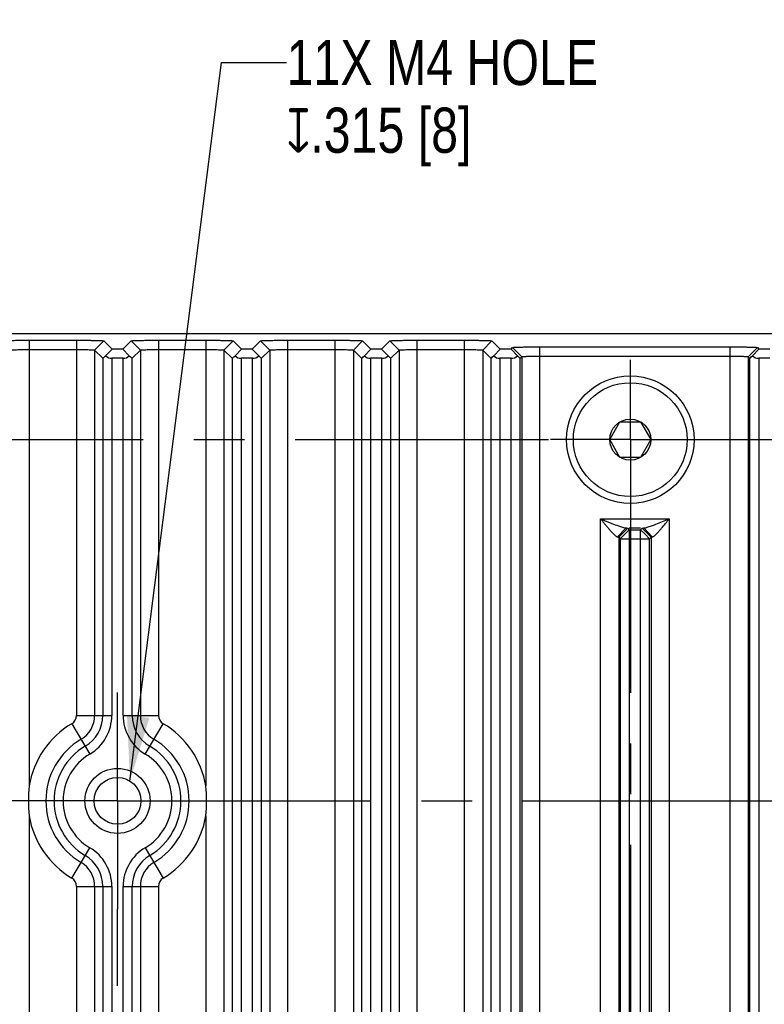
# Model space of a CAD drawing. Header units: inches. Extents: x 0 to 34, y 0 to 22.
# Tile 22 of 126: x 8.5 to 10.6, y 16.5 to 19.2. Entities that reach past the tile are written whole.
import ezdxf

# ---------------------------------------------------------------- set-up
doc = ezdxf.new("R2010")
doc.units = ezdxf.units.IN
doc.header["$LTSCALE"] = 1.87
doc.header["$MEASUREMENT"] = 0
doc.linetypes.add('CENTER', pattern=[0.6, 0.375, -0.075, 0.075, -0.075])
doc.layers.get('0').update_dxf_attribs({"linetype": 'CONTINUOUS'})
for name, color, linetype in [('02___PRT_ALL_AXES', 7, 'CONTINUOUS'), ('DEFAULT_1', 7, 'CENTER'), ('DETAIL', 7, 'CONTINUOUS'), ('DIMENSIONS', 7, 'CONTINUOUS')]:
    doc.layers.add(name, color=color, linetype=linetype)
doc.styles.get("Standard").update_dxf_attribs({"font": 'txt', "width": 0.8})
doc.dimstyles.new('DIMSTYLE_1', dxfattribs={"dimtxt": 0.125, "dimasz": 0.18, "dimexe": 0.125, "dimexo": 0.0625, "dimgap": 0.03125, "dimtad": 0, "dimtih": 1, "dimtoh": 1, "dimdec": 3, "dimzin": 4, "dimdsep": 46, "dimtxsty": 'STANDARD', "dimblk": '_FILLED', "dimblk1": '_FILLED', "dimblk2": '_FILLED', "dimcen": 0.09, "dimadec": 0, "dimazin": 0, "dimtp": 0.001, "dimtm": 0.001, "dimtfac": 1, "dimtdec": 3, "dimtofl": 0, "dimtmove": 0, "dimatfit": 3, "dimldrblk": '_FILLED', "dimfxl": 1, "dimtolj": 1, "dimtzin": 4, "dimarcsym": 0})
doc.dimstyles.get("Standard").update_dxf_attribs({"dimtxt": 0.125, "dimasz": 0.18, "dimexe": 0.125, "dimexo": 0.0625, "dimgap": 0.09, "dimtad": 0, "dimtih": 1, "dimtoh": 1, "dimdec": 3, "dimzin": 4, "dimdsep": 46, "dimtxsty": 'STANDARD', "dimblk": '_FILLED', "dimblk1": '_FILLED', "dimblk2": '_FILLED', "dimcen": 0.09, "dimadec": 0, "dimazin": 0, "dimtol": 1, "dimtp": 0.01, "dimtm": 0.01, "dimtfac": 1, "dimtdec": 3, "dimtofl": 0, "dimtmove": 0, "dimatfit": 3, "dimldrblk": '_FILLED', "dimfxl": 1, "dimtolj": 1, "dimtzin": 4, "dimarcsym": 0})

# ---------------------------------------------------------------- blocks, each defined once
blk = doc.blocks.new('*D9')
at = {"layer": 'DIMENSIONS', "color": 2, "linetype": 'CONTINUOUS'}
blk.add_line((16.8716, 13.4267), (16.8716, 19.0618), dxfattribs=at)
at = {"layer": 'DIMENSIONS', "color": 2, "linetype": 'CONTINUOUS', "insert": (16.8091, 19.1243), "char_height": 0.125, "width": 1.825, "attachment_point": 1, "rotation": 90, "line_spacing_factor": 0.9}
blk.add_mtext('3X 12.485{\\Ftxt.shx;\\W1.000000;\\H0.125000; }[317.11]', dxfattribs=at)
blk = doc.blocks.new('_FILLED')
at = {"color": 0, "linetype": 'BYBLOCK'}
blk.add_solid([(0, 0), (-1, 0.174), (-1, -0.174)], dxfattribs=at)
blk = doc.blocks.new('*D19')
at = {"layer": 'DIMENSIONS', "color": 2, "linetype": 'CONTINUOUS'}
for p, q in [((16.6801, 18.8176), (16.6801, 19.0618)), ((16.8086, 18.6564), (16.6801, 18.8176)), ((16.8086, 17.4853), (16.8086, 18.6564))]:
    blk.add_line(p, q, dxfattribs=at)
at = {"layer": 'DIMENSIONS', "color": 2, "linetype": 'CONTINUOUS', "insert": (16.6176, 19.1243), "char_height": 0.125, "width": 1.825, "attachment_point": 1, "rotation": 90, "line_spacing_factor": 0.9}
blk.add_mtext('2X 12.422{\\Ftxt.shx;\\W1.000000;\\H0.125000; }[315.51]', dxfattribs=at)

msp = doc.modelspace()

# ---------------------------------------------------------------- linework, layer by layer
at = {"color": 7, "linetype": 'CONTINUOUS'}
for p, q in [((4.831, 18.3743), (16.031, 18.3743)), ((8.5672, 18.3554), (8.5672, 17.1216)), ((8.5672, 18.3554), (8.6987, 18.3554)), ((8.6987, 18.3554), (8.6987, 17.317)), ((8.7743, 18.3536), (8.7487, 18.328)), ((8.7743, 18.3536), (8.797, 18.3309)), ((8.827, 18.3309), (8.8496, 18.3536)), ((8.8496, 18.3536), (8.8752, 18.328)), ((8.9252, 18.3554), (8.9252, 17.317)), ((8.9252, 18.3554), (9.0567, 18.3554)), ((9.0567, 18.3554), (9.0567, 17.1216)), ((9.1323, 18.3536), (9.1067, 18.328)), ((9.1323, 18.3536), (9.155, 18.3309)), ((9.185, 18.3309), (9.2076, 18.3536)), ((9.2076, 18.3536), (9.2332, 18.328)), ((9.2832, 10.8053), (9.2832, 18.3554)), ((9.2832, 18.3554), (9.4147, 18.3554)), ((9.4147, 10.8053), (9.4147, 18.3554)), ((9.4903, 18.3536), (9.4647, 18.328)), ((9.4903, 18.3536), (9.513, 18.3309)), ((9.543, 18.3309), (9.5656, 18.3536)), ((9.5656, 18.3536), (9.5912, 18.328)), ((9.6412, 10.8053), (9.6412, 18.3554)), ((9.6412, 18.3554), (9.7727, 18.3554)), ((9.7727, 10.8053), (9.7727, 18.3554)), ((9.8483, 18.3536), (9.8227, 18.328)), ((9.8483, 18.3536), (9.871, 18.3309)), ((8.5672, 18.3298), (8.6987, 18.3298)), ((8.7487, 18.328), (8.7487, 17.317)), ((8.7487, 18.328), (8.7714, 18.3053)), ((8.7792, 18.3123), (8.797, 18.3309)), ((8.827, 18.3309), (8.797, 18.3309)), ((8.827, 18.3309), (8.8447, 18.3123)), ((8.8526, 18.3053), (8.8752, 18.328)), ((8.8752, 18.328), (8.8752, 17.317)), ((8.9252, 18.3298), (9.0567, 18.3298)), ((9.1067, 18.328), (9.1067, 10.8327)), ((9.1067, 18.328), (9.1294, 18.3053)), ((9.1372, 18.3123), (9.155, 18.3309)), ((9.185, 18.3309), (9.155, 18.3309)), ((9.185, 18.3309), (9.2027, 18.3123)), ((9.2106, 18.3053), (9.2332, 18.328)), ((9.2332, 18.328), (9.2332, 10.8327)), ((9.2832, 18.3298), (9.4147, 18.3298)), ((9.4647, 18.328), (9.4647, 10.8327)), ((9.4647, 18.328), (9.4874, 18.3053)), ((9.4952, 18.3123), (9.513, 18.3309)), ((9.543, 18.3309), (9.513, 18.3309)), ((9.543, 18.3309), (9.5607, 18.3123)), ((9.5686, 18.3053), (9.5912, 18.328)), ((9.5912, 18.328), (9.5912, 10.8327)), ((9.6412, 18.3298), (9.7727, 18.3298)), ((9.8227, 18.328), (9.8227, 10.8327)), ((9.8227, 18.328), (9.8454, 18.3053)), ((9.8532, 18.3123), (9.871, 18.3309)), ((9.901, 18.3309), (9.871, 18.3309)), ((9.901, 18.3309), (9.9053, 18.3352)), ((9.901, 18.3309), (9.9187, 18.3123)), ((9.9053, 18.3352), (9.9309, 18.3096)), ((9.9809, 10.8236), (9.9809, 18.337)), ((9.9809, 18.337), (10.5071, 18.337)), ((10.5071, 10.8236), (10.5071, 18.337)), ((10.5827, 18.3352), (10.5571, 18.3096)), ((10.5692, 18.3123), (10.587, 18.3309)), ((10.5827, 18.3352), (10.587, 18.3309)), ((10.617, 18.3309), (10.587, 18.3309)), ((8.7714, 18.3053), (8.7714, 17.317)), ((8.7964, 18.3053), (8.7964, 17.317)), ((8.8276, 18.3053), (8.7964, 18.3053)), ((8.8276, 17.317), (8.8276, 18.3053)), ((8.8526, 17.317), (8.8526, 18.3053)), ((9.1294, 18.3053), (9.1294, 10.8553)), ((9.1544, 18.3053), (9.1544, 10.8553)), ((9.1856, 18.3053), (9.1544, 18.3053)), ((9.1856, 10.8553), (9.1856, 18.3053)), ((9.2106, 10.8553), (9.2106, 18.3053)), ((9.4874, 18.3053), (9.4874, 10.8553)), ((9.5124, 18.3053), (9.5124, 10.8553)), ((9.5436, 18.3053), (9.5124, 18.3053)), ((9.5436, 10.8553), (9.5436, 18.3053)), ((9.5686, 10.8553), (9.5686, 18.3053)), ((9.8454, 18.3053), (9.8454, 10.8553)), ((9.8704, 18.3053), (9.8704, 10.8553)), ((9.9016, 18.3053), (9.8704, 18.3053)), ((9.9016, 10.8553), (9.9016, 18.3053)), ((9.9266, 18.3053), (9.9309, 18.3096)), ((9.9266, 10.8553), (9.9266, 18.3053)), ((9.9309, 18.3096), (9.9309, 10.851)), ((9.9809, 18.3114), (10.5071, 18.3114)), ((10.5571, 18.3096), (10.5571, 10.851)), ((10.5571, 18.3096), (10.5614, 18.3053)), ((10.5614, 18.3053), (10.5614, 10.8553)), ((10.5864, 18.3053), (10.5864, 10.8553)), ((10.6176, 18.3053), (10.5864, 18.3053)), ((10.1741, 18.0803), (10.2026, 18.1295)), ((10.2026, 18.1295), (10.2594, 18.1295)), ((10.2594, 18.1295), (10.2878, 18.0803)), ((10.2026, 18.0311), (10.1741, 18.0803)), ((10.2878, 18.0803), (10.2594, 18.0311)), ((10.2594, 18.0311), (10.2026, 18.0311)), ((10.1491, 14.817), (10.1491, 17.8608)), ((10.1491, 17.8608), (10.3389, 17.8608)), ((10.3389, 17.8608), (10.3389, 14.817)), ((10.2194, 17.8358), (10.1959, 17.8108)), ((10.2241, 17.8352), (10.1991, 17.8102)), ((10.2284, 17.8309), (10.2159, 17.8184)), ((10.2241, 17.8352), (10.2284, 17.8309)), ((10.2284, 17.8358), (10.2596, 17.8358)), ((10.2284, 17.8309), (10.2284, 14.817)), ((10.2284, 17.8309), (10.2596, 17.8309)), ((10.2596, 17.8309), (10.2639, 17.8352)), ((10.2596, 14.817), (10.2596, 17.8309)), ((10.2596, 17.8309), (10.2721, 17.8184)), ((10.2639, 17.8352), (10.2661, 17.8356)), ((10.2639, 17.8352), (10.2889, 17.8102)), ((10.2661, 17.8356), (10.2686, 17.8358)), ((10.2686, 17.8358), (10.292, 17.8108)), ((10.1991, 17.8102), (10.1991, 14.817)), ((10.1991, 17.8102), (10.2034, 17.8059)), ((10.2159, 17.8184), (10.2034, 17.8059)), ((10.2034, 17.8059), (10.2034, 14.817)), ((10.2034, 17.8059), (10.2284, 17.8059)), ((10.2284, 17.8059), (10.2596, 17.8059)), ((10.2596, 17.8059), (10.2846, 17.8059)), ((10.2721, 17.8184), (10.2846, 17.8059)), ((10.2846, 17.8059), (10.2889, 17.8102)), ((10.2846, 14.817), (10.2846, 17.8059)), ((10.2889, 17.8102), (10.2904, 17.8106)), ((10.2889, 17.8102), (10.2889, 14.817)), ((10.2904, 17.8106), (10.292, 17.8108)), ((8.6987, 17.317), (8.7964, 17.317)), ((8.8276, 17.317), (8.9252, 17.317)), ((8.6856, 17.294), (8.7353, 17.2099)), ((8.8886, 17.2099), (8.9383, 17.294)), ((8.5672, 17.0391), (8.5672, 12.1216)), ((9.0567, 17.0391), (9.0567, 12.1216)), ((8.6856, 16.8667), (8.7353, 16.9507)), ((8.8886, 16.9507), (8.9383, 16.8667)), ((8.6987, 16.8436), (8.6987, 12.317)), ((8.6987, 16.8436), (8.7964, 16.8436)), ((8.7487, 16.8436), (8.7487, 12.317)), ((8.7714, 16.8436), (8.7714, 12.317)), ((8.7964, 16.8436), (8.7964, 12.317)), ((8.8276, 12.317), (8.8276, 16.8436)), ((8.8276, 16.8436), (8.9252, 16.8436)), ((8.8526, 12.317), (8.8526, 16.8436)), ((8.8752, 16.8436), (8.8752, 12.317)), ((8.9252, 16.8436), (8.9252, 12.317))]:
    msp.add_line(p, q, dxfattribs=at)
for centre, radius in [((10.231, 18.0803), 0.1765), ((10.231, 18.0803), 0.1575), ((10.231, 18.0803), 0.0568), ((8.812, 17.0803), 0.09), ((8.812, 17.0803), 0.0649)]:
    msp.add_circle(centre, radius, dxfattribs=at)
for centre, radius, start, end in [((8.672, 17.317), 0.0268, 300.6033, 360), ((8.672, 17.317), 0.0768, 300.6033, 360), ((8.672, 17.317), 0.0994, 300.6033, 360), ((8.672, 17.317), 0.1244, 300.6033, 360), ((8.952, 17.317), 0.1244, 180, 239.3967), ((8.952, 17.317), 0.0994, 180, 239.3967), ((8.952, 17.317), 0.0768, 180, 239.3967), ((8.952, 17.317), 0.0268, 180, 239.3967), ((8.812, 17.0803), 0.2482, 120.6033, 170.4309), ((8.812, 17.0803), 0.2482, 9.5692, 59.3967), ((8.812, 17.0803), 0.1982, 120.6033, 239.3967), ((8.812, 17.0803), 0.1756, 120.6033, 239.3967), ((8.812, 17.0803), 0.1756, 300.6033, 59.3967), ((8.812, 17.0803), 0.1982, 300.6033, 59.3967), ((8.812, 17.0803), 0.1506, 120.6033, 239.3967), ((8.812, 17.0803), 0.1506, 300.6033, 59.3967), ((9.0594, 17.0803), 0.4939, 175.1996, 184.8004), ((8.5646, 17.0803), 0.4939, 355.1996, 4.8004), ((8.812, 17.0803), 0.2482, 189.5686, 239.3967), ((8.812, 17.0803), 0.2482, 300.6033, 350.4314), ((8.672, 16.8436), 0.0994, 0, 59.3967), ((8.672, 16.8436), 0.1244, 0, 59.3967), ((8.952, 16.8436), 0.1244, 120.6033, 180), ((8.952, 16.8436), 0.0994, 120.6033, 180), ((8.672, 16.8436), 0.0768, 0, 59.3967), ((8.952, 16.8436), 0.0768, 120.6033, 180), ((8.672, 16.8436), 0.0268, 0, 59.3967), ((8.952, 16.8436), 0.0268, 120.6033, 180)]:
    msp.add_arc(centre, radius, start, end, dxfattribs=at)
for centre, major_axis, ratio, start_param, end_param in [((8.7964, 18.3303), (0.025, 0.025), 0.024425, -3.141607, -2.35094), ((8.7964, 18.3309), (0, 0.0256), 0.975859, -3.897287, -3.141593), ((8.8276, 18.3309), (0, 0.0256), 0.975859, -3.141593, -2.385899), ((8.8276, 18.3303), (-0.025, 0.025), 0.024425, -3.932246, -3.141578), ((9.1544, 18.3303), (0.025, 0.025), 0.024425, -3.141607, -2.35094), ((9.1544, 18.3309), (0, 0.0256), 0.975859, -3.897287, -3.141593), ((9.1856, 18.3309), (0, 0.0256), 0.975859, -3.141593, -2.385899), ((9.1856, 18.3303), (-0.025, 0.025), 0.024425, -3.932246, -3.141578), ((9.5124, 18.3303), (0.025, 0.025), 0.024425, -3.141607, -2.35094), ((9.5124, 18.3309), (0, 0.0256), 0.975859, -3.897287, -3.141593), ((9.5436, 18.3309), (0, 0.0256), 0.975859, -3.141593, -2.385899), ((9.5436, 18.3303), (-0.025, 0.025), 0.024425, -3.932246, -3.141578), ((9.8704, 18.3303), (0.025, 0.025), 0.024425, -3.141607, -2.35094), ((9.8704, 18.3309), (0, 0.0256), 0.975859, -3.897287, -3.141593), ((9.9016, 18.3309), (0, 0.0256), 0.975859, -3.141593, -2.385899), ((9.9016, 18.3303), (-0.025, 0.025), 0.024425, -3.932246, -3.141578), ((10.5864, 18.3303), (0.025, 0.025), 0.024425, -3.141607, -2.35094), ((10.5864, 18.3309), (0, 0.0256), 0.975859, -3.897287, -3.141593)]:
    msp.add_ellipse(centre, major_axis=major_axis, ratio=ratio, start_param=start_param, end_param=end_param, dxfattribs=at)
for points, knots in [([(8.4916, 18.3536), (8.4916, 18.3536), (8.4918, 18.3537), (8.4921, 18.3538), (8.4926, 18.3538), (8.4933, 18.3539), (8.4942, 18.354), (8.4953, 18.3541), (8.4965, 18.3542), (8.4985, 18.3543), (8.5013, 18.3544), (8.5052, 18.3546), (8.5097, 18.3547), (8.5148, 18.3549), (8.5203, 18.355), (8.5285, 18.3551), (8.5395, 18.3553), (8.5532, 18.3554), (8.5625, 18.3554), (8.5672, 18.3554)], [0, 0, 0, 0, 0.002034, 0.00643, 0.01328, 0.022561, 0.034226, 0.048224, 0.064504, 0.083011, 0.126483, 0.178201, 0.23772, 0.304592, 0.378274, 0.457823, 0.630357, 0.813861, 1, 1, 1, 1]), ([(8.6987, 18.3554), (8.7035, 18.3554), (8.713, 18.3554), (8.7268, 18.3553), (8.7378, 18.3551), (8.746, 18.355), (8.7516, 18.3548), (8.7566, 18.3547), (8.761, 18.3546), (8.7649, 18.3544), (8.7677, 18.3543), (8.7696, 18.3542), (8.7708, 18.3541), (8.7718, 18.354), (8.7727, 18.3539), (8.7734, 18.3538), (8.7739, 18.3538), (8.7742, 18.3537), (8.7743, 18.3536), (8.7743, 18.3536)], [0, 0, 0, 0, 0.189589, 0.374814, 0.547713, 0.627052, 0.700323, 0.766632, 0.825478, 0.876462, 0.919187, 0.937329, 0.953257, 0.966924, 0.978283, 0.987288, 0.9939, 0.998101, 1, 1, 1, 1]), ([(8.8496, 18.3536), (8.8496, 18.3536), (8.8498, 18.3537), (8.8501, 18.3538), (8.8506, 18.3538), (8.8513, 18.3539), (8.8522, 18.354), (8.8533, 18.3541), (8.8545, 18.3542), (8.8565, 18.3543), (8.8593, 18.3544), (8.8632, 18.3546), (8.8677, 18.3547), (8.8728, 18.3549), (8.8783, 18.355), (8.8865, 18.3551), (8.8975, 18.3553), (8.9112, 18.3554), (8.9205, 18.3554), (8.9252, 18.3554)], [0, 0, 0, 0, 0.002034, 0.00643, 0.01328, 0.022561, 0.034226, 0.048224, 0.064504, 0.083011, 0.126483, 0.178201, 0.23772, 0.304592, 0.378274, 0.457823, 0.630357, 0.813861, 1, 1, 1, 1]), ([(9.0567, 18.3554), (9.0615, 18.3554), (9.071, 18.3554), (9.0848, 18.3553), (9.0958, 18.3551), (9.104, 18.355), (9.1096, 18.3548), (9.1146, 18.3547), (9.119, 18.3546), (9.1229, 18.3544), (9.1257, 18.3543), (9.1276, 18.3542), (9.1288, 18.3541), (9.1298, 18.354), (9.1307, 18.3539), (9.1314, 18.3538), (9.1319, 18.3538), (9.1322, 18.3537), (9.1323, 18.3536), (9.1323, 18.3536)], [0, 0, 0, 0, 0.189589, 0.374814, 0.547713, 0.627052, 0.700323, 0.766632, 0.825478, 0.876462, 0.919187, 0.937329, 0.953257, 0.966924, 0.978283, 0.987288, 0.9939, 0.998101, 1, 1, 1, 1]), ([(9.2076, 18.3536), (9.2076, 18.3536), (9.2078, 18.3537), (9.2081, 18.3538), (9.2086, 18.3538), (9.2093, 18.3539), (9.2102, 18.354), (9.2113, 18.3541), (9.2125, 18.3542), (9.2145, 18.3543), (9.2173, 18.3544), (9.2212, 18.3546), (9.2257, 18.3547), (9.2308, 18.3549), (9.2363, 18.355), (9.2445, 18.3551), (9.2555, 18.3553), (9.2692, 18.3554), (9.2785, 18.3554), (9.2832, 18.3554)], [0, 0, 0, 0, 0.002034, 0.00643, 0.01328, 0.022561, 0.034226, 0.048224, 0.064504, 0.083011, 0.126483, 0.178201, 0.23772, 0.304592, 0.378274, 0.457823, 0.630357, 0.813861, 1, 1, 1, 1]), ([(9.4147, 18.3554), (9.4195, 18.3554), (9.429, 18.3554), (9.4428, 18.3553), (9.4538, 18.3551), (9.462, 18.355), (9.4676, 18.3548), (9.4726, 18.3547), (9.477, 18.3546), (9.4809, 18.3544), (9.4837, 18.3543), (9.4856, 18.3542), (9.4868, 18.3541), (9.4878, 18.354), (9.4887, 18.3539), (9.4894, 18.3538), (9.4899, 18.3538), (9.4902, 18.3537), (9.4903, 18.3536), (9.4903, 18.3536)], [0, 0, 0, 0, 0.189589, 0.374814, 0.547713, 0.627052, 0.700323, 0.766632, 0.825478, 0.876462, 0.919187, 0.937329, 0.953257, 0.966924, 0.978283, 0.987288, 0.9939, 0.998101, 1, 1, 1, 1]), ([(9.5656, 18.3536), (9.5656, 18.3536), (9.5658, 18.3537), (9.5661, 18.3538), (9.5666, 18.3538), (9.5673, 18.3539), (9.5682, 18.354), (9.5693, 18.3541), (9.5705, 18.3542), (9.5725, 18.3543), (9.5753, 18.3544), (9.5792, 18.3546), (9.5837, 18.3547), (9.5888, 18.3549), (9.5943, 18.355), (9.6025, 18.3551), (9.6135, 18.3553), (9.6272, 18.3554), (9.6365, 18.3554), (9.6412, 18.3554)], [0, 0, 0, 0, 0.002034, 0.00643, 0.01328, 0.022561, 0.034226, 0.048224, 0.064504, 0.083011, 0.126483, 0.178201, 0.23772, 0.304592, 0.378274, 0.457823, 0.630357, 0.813861, 1, 1, 1, 1]), ([(9.7727, 18.3554), (9.7775, 18.3554), (9.787, 18.3554), (9.8008, 18.3553), (9.8118, 18.3551), (9.82, 18.355), (9.8256, 18.3548), (9.8306, 18.3547), (9.835, 18.3546), (9.8389, 18.3544), (9.8417, 18.3543), (9.8436, 18.3542), (9.8448, 18.3541), (9.8458, 18.354), (9.8467, 18.3539), (9.8474, 18.3538), (9.8479, 18.3538), (9.8482, 18.3537), (9.8483, 18.3536), (9.8483, 18.3536)], [0, 0, 0, 0, 0.189589, 0.374814, 0.547713, 0.627052, 0.700323, 0.766632, 0.825478, 0.876462, 0.919187, 0.937329, 0.953257, 0.966924, 0.978283, 0.987288, 0.9939, 0.998101, 1, 1, 1, 1]), ([(8.5172, 18.328), (8.5173, 18.328), (8.5174, 18.328), (8.5176, 18.3281), (8.518, 18.3282), (8.5187, 18.3283), (8.5198, 18.3285), (8.5215, 18.3287), (8.5236, 18.3288), (8.5262, 18.329), (8.5291, 18.3291), (8.5337, 18.3293), (8.5401, 18.3295), (8.5486, 18.3297), (8.5577, 18.3297), (8.564, 18.3297), (8.5672, 18.3298)], [0, 0, 0, 0, 0.002609, 0.007505, 0.014691, 0.024149, 0.049773, 0.084175, 0.127107, 0.178132, 0.236749, 0.302444, 0.452739, 0.623495, 0.808549, 1, 1, 1, 1]), ([(8.6987, 18.3298), (8.7019, 18.3297), (8.7082, 18.3297), (8.7174, 18.3297), (8.7258, 18.3295), (8.7323, 18.3293), (8.7368, 18.3291), (8.7398, 18.329), (8.7423, 18.3288), (8.7444, 18.3287), (8.7462, 18.3285), (8.7473, 18.3283), (8.748, 18.3282), (8.7483, 18.3281), (8.7486, 18.328), (8.7487, 18.328), (8.7487, 18.328)], [0, 0, 0, 0, 0.191475, 0.376571, 0.547348, 0.697638, 0.763328, 0.821933, 0.872948, 0.915877, 0.950283, 0.975912, 0.985369, 0.99255, 0.99743, 1, 1, 1, 1]), ([(8.8752, 18.328), (8.8753, 18.328), (8.8754, 18.328), (8.8756, 18.3281), (8.876, 18.3282), (8.8767, 18.3283), (8.8778, 18.3285), (8.8795, 18.3287), (8.8816, 18.3288), (8.8842, 18.329), (8.8871, 18.3291), (8.8917, 18.3293), (8.8981, 18.3295), (8.9066, 18.3297), (8.9157, 18.3297), (8.922, 18.3297), (8.9252, 18.3298)], [0, 0, 0, 0, 0.002609, 0.007505, 0.014691, 0.024149, 0.049773, 0.084175, 0.127107, 0.178132, 0.236749, 0.302444, 0.452739, 0.623495, 0.808549, 1, 1, 1, 1]), ([(9.0567, 18.3298), (9.0599, 18.3297), (9.0662, 18.3297), (9.0754, 18.3297), (9.0838, 18.3295), (9.0903, 18.3293), (9.0948, 18.3291), (9.0978, 18.329), (9.1003, 18.3288), (9.1024, 18.3287), (9.1042, 18.3285), (9.1053, 18.3283), (9.106, 18.3282), (9.1063, 18.3281), (9.1066, 18.328), (9.1067, 18.328), (9.1067, 18.328)], [0, 0, 0, 0, 0.191475, 0.376571, 0.547348, 0.697638, 0.763328, 0.821933, 0.872948, 0.915877, 0.950283, 0.975912, 0.985369, 0.99255, 0.99743, 1, 1, 1, 1]), ([(9.2332, 18.328), (9.2333, 18.328), (9.2334, 18.328), (9.2336, 18.3281), (9.234, 18.3282), (9.2347, 18.3283), (9.2358, 18.3285), (9.2375, 18.3287), (9.2396, 18.3288), (9.2422, 18.329), (9.2451, 18.3291), (9.2497, 18.3293), (9.2561, 18.3295), (9.2646, 18.3297), (9.2737, 18.3297), (9.28, 18.3297), (9.2832, 18.3298)], [0, 0, 0, 0, 0.002609, 0.007505, 0.014691, 0.024149, 0.049773, 0.084175, 0.127107, 0.178132, 0.236749, 0.302444, 0.452739, 0.623495, 0.808549, 1, 1, 1, 1]), ([(9.4147, 18.3298), (9.4179, 18.3297), (9.4242, 18.3297), (9.4334, 18.3297), (9.4418, 18.3295), (9.4483, 18.3293), (9.4528, 18.3291), (9.4558, 18.329), (9.4583, 18.3288), (9.4604, 18.3287), (9.4622, 18.3285), (9.4633, 18.3283), (9.464, 18.3282), (9.4643, 18.3281), (9.4646, 18.328), (9.4647, 18.328), (9.4647, 18.328)], [0, 0, 0, 0, 0.191475, 0.376571, 0.547348, 0.697638, 0.763328, 0.821933, 0.872948, 0.915877, 0.950283, 0.975912, 0.985369, 0.99255, 0.99743, 1, 1, 1, 1]), ([(9.5912, 18.328), (9.5913, 18.328), (9.5914, 18.328), (9.5916, 18.3281), (9.592, 18.3282), (9.5927, 18.3283), (9.5938, 18.3285), (9.5955, 18.3287), (9.5976, 18.3288), (9.6002, 18.329), (9.6031, 18.3291), (9.6077, 18.3293), (9.6141, 18.3295), (9.6226, 18.3297), (9.6317, 18.3297), (9.638, 18.3297), (9.6412, 18.3298)], [0, 0, 0, 0, 0.002609, 0.007505, 0.014691, 0.024149, 0.049773, 0.084175, 0.127107, 0.178132, 0.236749, 0.302444, 0.452739, 0.623495, 0.808549, 1, 1, 1, 1]), ([(9.7727, 18.3298), (9.7759, 18.3297), (9.7822, 18.3297), (9.7914, 18.3297), (9.7998, 18.3295), (9.8063, 18.3293), (9.8108, 18.3291), (9.8138, 18.329), (9.8163, 18.3288), (9.8184, 18.3287), (9.8202, 18.3285), (9.8213, 18.3283), (9.822, 18.3282), (9.8223, 18.3281), (9.8226, 18.328), (9.8227, 18.328), (9.8227, 18.328)], [0, 0, 0, 0, 0.191475, 0.376571, 0.547348, 0.697638, 0.763328, 0.821933, 0.872948, 0.915877, 0.950283, 0.975912, 0.985369, 0.99255, 0.99743, 1, 1, 1, 1]), ([(9.9053, 18.3352), (9.9053, 18.3353), (9.9055, 18.3354), (9.9058, 18.3354), (9.9063, 18.3355), (9.907, 18.3356), (9.9079, 18.3357), (9.9089, 18.3358), (9.9102, 18.3358), (9.9121, 18.336), (9.915, 18.3361), (9.9189, 18.3363), (9.9234, 18.3364), (9.9284, 18.3365), (9.934, 18.3366), (9.9422, 18.3368), (9.9532, 18.3369), (9.9669, 18.337), (9.9762, 18.337), (9.9809, 18.337)], [0, 0, 0, 0, 0.002034, 0.00643, 0.01328, 0.022561, 0.034226, 0.048224, 0.064504, 0.083011, 0.126483, 0.178201, 0.23772, 0.304592, 0.378274, 0.457823, 0.630357, 0.813861, 1, 1, 1, 1]), ([(10.5071, 18.337), (10.5119, 18.337), (10.5213, 18.337), (10.5351, 18.3369), (10.5462, 18.3368), (10.5544, 18.3366), (10.5599, 18.3365), (10.5649, 18.3364), (10.5693, 18.3362), (10.5732, 18.3361), (10.576, 18.336), (10.5779, 18.3358), (10.5791, 18.3358), (10.5802, 18.3357), (10.581, 18.3356), (10.5817, 18.3355), (10.5822, 18.3354), (10.5825, 18.3354), (10.5827, 18.3353), (10.5827, 18.3352)], [0, 0, 0, 0, 0.189589, 0.374814, 0.547713, 0.627052, 0.700323, 0.766632, 0.825478, 0.876462, 0.919187, 0.937329, 0.953257, 0.966924, 0.978283, 0.987288, 0.9939, 0.998101, 1, 1, 1, 1]), ([(9.9309, 18.3096), (9.9309, 18.3097), (9.931, 18.3097), (9.9313, 18.3098), (9.9316, 18.3098), (9.9323, 18.31), (9.9335, 18.3102), (9.9352, 18.3103), (9.9373, 18.3105), (9.9399, 18.3107), (9.9428, 18.3108), (9.9474, 18.311), (9.9538, 18.3112), (9.9623, 18.3113), (9.9714, 18.3113), (9.9777, 18.3114), (9.9809, 18.3114)], [0, 0, 0, 0, 0.002609, 0.007505, 0.014691, 0.024149, 0.049773, 0.084175, 0.127107, 0.178132, 0.236749, 0.302444, 0.452739, 0.623495, 0.808549, 1, 1, 1, 1]), ([(10.5071, 18.3114), (10.5103, 18.3114), (10.5166, 18.3113), (10.5257, 18.3113), (10.5341, 18.3112), (10.5406, 18.311), (10.5452, 18.3108), (10.5481, 18.3107), (10.5506, 18.3105), (10.5528, 18.3103), (10.5545, 18.3102), (10.5556, 18.31), (10.5563, 18.3098), (10.5567, 18.3098), (10.5569, 18.3097), (10.557, 18.3097), (10.5571, 18.3096)], [0, 0, 0, 0, 0.191475, 0.376571, 0.547348, 0.697638, 0.763328, 0.821933, 0.872948, 0.915877, 0.950283, 0.975912, 0.985369, 0.99255, 0.99743, 1, 1, 1, 1]), ([(10.1491, 17.8608), (10.1512, 17.8582), (10.1554, 17.853), (10.1617, 17.8454), (10.168, 17.8378), (10.1742, 17.8306), (10.1793, 17.8249), (10.1833, 17.8206), (10.1861, 17.8177), (10.1888, 17.8151), (10.1914, 17.813), (10.1937, 17.8115), (10.1952, 17.8109), (10.1959, 17.8108)], [0, 0, 0, 0, 0.14562, 0.290363, 0.432938, 0.571722, 0.704291, 0.767104, 0.826496, 0.881053, 0.929413, 0.969643, 1, 1, 1, 1]), ([(10.1491, 17.8608), (10.1533, 17.8592), (10.1605, 17.8562), (10.1709, 17.8519), (10.1832, 17.8471), (10.1923, 17.8436), (10.1984, 17.8414)], [0, 0, 0, 0, 0.254987, 0.445306, 0.633822, 1, 1, 1, 1]), ([(10.2895, 17.8414), (10.2935, 17.8428), (10.3038, 17.8467), (10.3202, 17.8532), (10.3326, 17.8583), (10.3389, 17.8608)], [0, 0, 0, 0, 0.242018, 0.617969, 1, 1, 1, 1]), ([(10.2979, 17.8142), (10.2995, 17.8155), (10.3028, 17.8186), (10.3076, 17.8236), (10.3126, 17.8293), (10.3196, 17.8373), (10.3283, 17.8479), (10.3354, 17.8565), (10.3389, 17.8608)], [0, 0, 0, 0, 0.100575, 0.214953, 0.337389, 0.465139, 0.729825, 1, 1, 1, 1]), ([(10.1984, 17.8414), (10.2003, 17.8407), (10.2041, 17.8394), (10.2095, 17.8377), (10.2146, 17.8364), (10.2178, 17.8359), (10.2194, 17.8358)], [0, 0, 0, 0, 0.279505, 0.545495, 0.791188, 1, 1, 1, 1]), ([(10.2194, 17.8358), (10.22, 17.8358), (10.2211, 17.8357), (10.2224, 17.8356), (10.2232, 17.8355), (10.2236, 17.8354), (10.2239, 17.8353), (10.224, 17.8353), (10.2241, 17.8352)], [0, 0, 0, 0, 0.408065, 0.710394, 0.821886, 0.907006, 0.966024, 1, 1, 1, 1]), ([(10.2686, 17.8358), (10.2701, 17.8359), (10.2734, 17.8364), (10.2784, 17.8377), (10.2839, 17.8394), (10.2876, 17.8407), (10.2895, 17.8414)], [0, 0, 0, 0, 0.208712, 0.454516, 0.720522, 1, 1, 1, 1]), ([(10.1959, 17.8108), (10.1963, 17.8108), (10.1971, 17.8107), (10.1981, 17.8106), (10.1986, 17.8104), (10.1989, 17.8103), (10.199, 17.8103), (10.1991, 17.8102)], [0, 0, 0, 0, 0.403997, 0.704234, 0.901262, 0.96209, 1, 1, 1, 1]), ([(10.292, 17.8108), (10.2925, 17.8109), (10.2934, 17.8112), (10.2954, 17.8122), (10.2969, 17.8133), (10.2979, 17.8142)], [0, 0, 0, 0, 0.188322, 0.419925, 1, 1, 1, 1])]:
    msp.add_open_spline(points, degree=3, knots=knots, dxfattribs=at)
at = {"layer": '02___PRT_ALL_AXES', "color": 7, "linetype": 'CENTER'}
for p, q in [((8.812, 17.0803), (8.812, 17.3803)), ((8.812, 17.0803), (8.512, 17.0803)), ((8.812, 17.0803), (8.812, 16.7803)), ((8.812, 17.0803), (11.376, 17.0803)), ((8.812, 12.0803), (8.812, 16.7803))]:
    msp.add_line(p, q, dxfattribs=at)
at = {"layer": 'DEFAULT_1', "color": 7, "linetype": 'CENTER'}
for p, q in [((10.2314, 18.0803), (10.2314, 18.3013)), ((8.1816, 18.0803), (10.0104, 18.0803)), ((10.2314, 18.0803), (10.0104, 18.0803)), ((10.2314, 18.0803), (10.2314, 14.3365)), ((10.2314, 18.0803), (11.97, 18.0803))]:
    msp.add_line(p, q, dxfattribs=at)

# ---------------------------------------------------------------- texts
at = {"layer": 'DETAIL', "color": 2, "linetype": 'CONTINUOUS', "insert": (9.2799, 19.1868), "char_height": 0.125, "width": 1.1, "attachment_point": 1, "line_spacing_factor": 0.9}
msp.add_mtext('11X M4 HOLE\\P\\Fgdt;{\\Fgdt;x}\\Ftxt;.315 [8]', dxfattribs=at)

# ---------------------------------------------------------------- dimensions: what is measured, and where the dimension line sits
at = {"layer": 'DIMENSIONS', "color": 2, "linetype": 'CONTINUOUS'}
for feature_location, offset, dtype, origin, text, picture, middle in [((16.8716, 13.4267), (0, 5.635), 1, (4.387, 13.3642), '3X <>', '*D9', (16.8716, 20.0368)), ((16.8085703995, 17.4853210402), (-0.1285091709, 1.5764595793), 0, (4.3870146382, 17.4228210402), '2X <>', '*D19', (16.6800612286, 20.0367806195))]:
    dim = msp.add_ordinate_dim(feature_location=feature_location, offset=offset, dtype=dtype, origin=origin, text=text, dimstyle='DIMSTYLE_1', dxfattribs=at)
    dim.commit()
    dim.dimension.update_dxf_attribs({"geometry": picture, "text_midpoint": middle})

# ---------------------------------------------------------------- leaders
at = {"layer": 'DETAIL', "color": 2, "linetype": 'CONTINUOUS'}
msp.add_leader([(8.8466, 17.1353), (9.0999, 19.1243), (9.2799, 19.1243)], dimstyle='STANDARD', override={"dimtad": 0}, dxfattribs=at)

doc.saveas('drawing.dxf')
